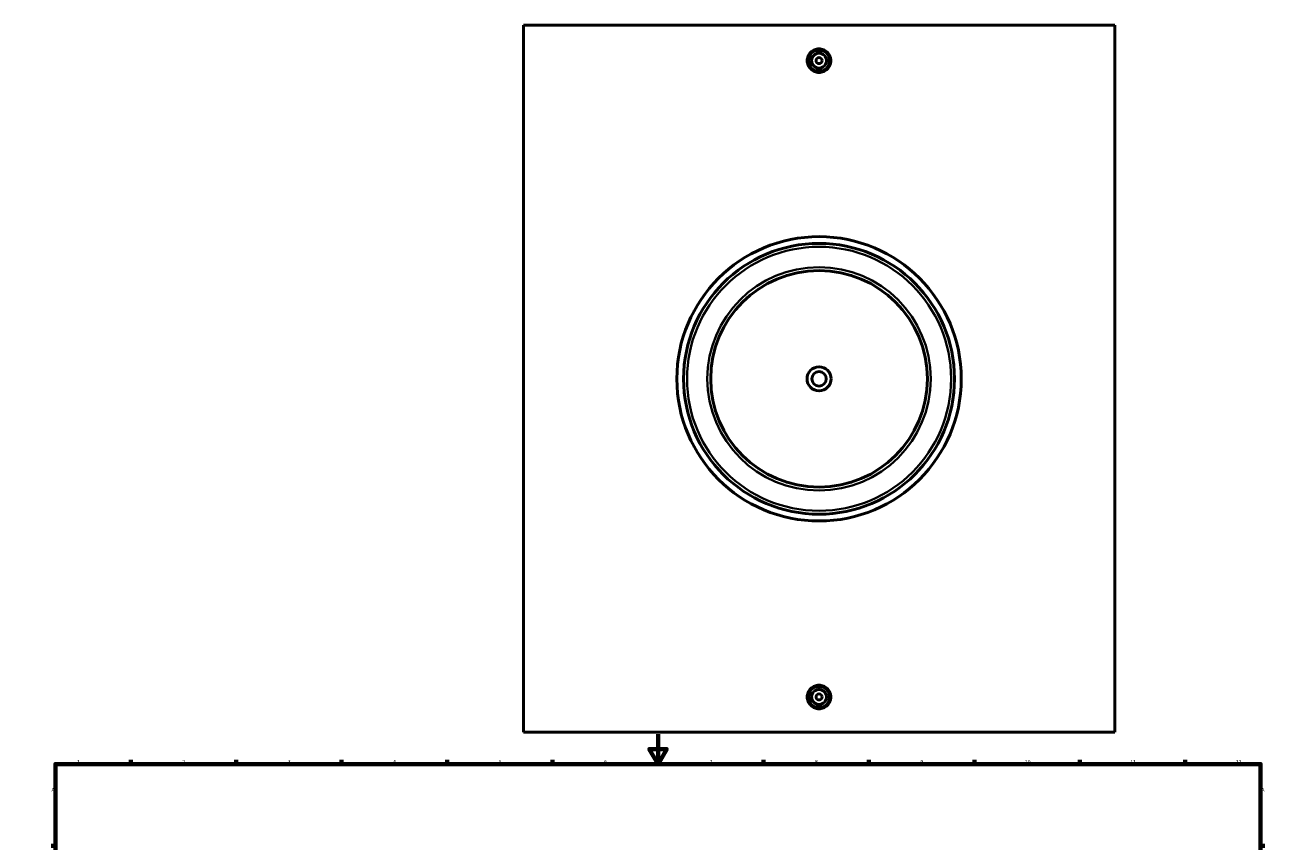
# Model space of a CAD drawing. Header units: millimetres. Extents: x -309 to 1498, y -360 to 1067.
# Tile 3 of 5: x 0 to 841, y 522 to 1065. Entities that reach past the tile are written whole.
import ezdxf

# ---------------------------------------------------------------- set-up
doc = ezdxf.new("R2010")
doc.units = ezdxf.units.MM
for name, color, linetype, lineweight in [('Border (ANSI)', 7, 'Continuous', 70), ('Visible (ANSI)', 7, 'Continuous', 50), ('Visible Narrow (ANSI)', 7, 'Continuous', 35)]:
    doc.layers.add(name, color=color, linetype=linetype, lineweight=lineweight)
doc.styles.add('Note Text (ANSI)', font='tahoma.ttf')

# ---------------------------------------------------------------- blocks, each defined once
blk = doc.blocks.new('Borders Default Border')
at = {"layer": 'Border (ANSI)'}
for p, q in [((70.08, 574), (70.08, 576.8)), ((140.17, 574), (140.17, 576.8)), ((210.25, 574), (210.25, 576.8)), ((280.33, 574), (280.33, 576.8)), ((350.42, 574), (350.42, 576.8)), ((490.58, 574), (490.58, 576.8)), ((560.67, 574), (560.67, 576.8)), ((630.75, 574), (630.75, 576.8)), ((700.83, 574), (700.83, 576.8)), ((770.92, 574), (770.92, 576.8)), ((20, 519.75), (17.2, 519.75)), ((821, 519.75), (823.8, 519.75)), ((20, 445.5), (17.2, 445.5)), ((821, 445.5), (823.8, 445.5)), ((20, 371.25), (17.2, 371.25)), ((821, 371.25), (823.8, 371.25)), ((20, 222.75), (17.2, 222.75)), ((821, 222.75), (823.8, 222.75)), ((20, 148.5), (17.2, 148.5)), ((821, 148.5), (823.8, 148.5)), ((20, 74.25), (17.2, 74.25)), ((821, 74.25), (823.8, 74.25)), ((70.08, 20), (70.08, 17.2)), ((140.17, 20), (140.17, 17.2)), ((210.25, 20), (210.25, 17.2)), ((280.33, 20), (280.33, 17.2)), ((350.42, 20), (350.42, 17.2)), ((490.58, 20), (490.58, 17.2)), ((560.67, 20), (560.67, 17.2)), ((630.75, 20), (630.75, 17.2)), ((700.83, 20), (700.83, 17.2)), ((770.92, 20), (770.92, 17.2))]:
    blk.add_line(p, q, dxfattribs=at)
at = {"layer": 'Border (ANSI)', "flags": 128}
for points in [[(420.5, 594), (420.5, 574), (414.73, 584), (426.27, 584), (420.5, 574)], [(20, 20), (20, 574), (821, 574), (821, 20), (20, 20)], [(0, 297), (20, 297), (10, 302.77), (10, 291.23), (20, 297)], [(841, 297), (821, 297), (831, 302.77), (831, 291.23), (821, 297)], [(420.5, 0), (420.5, 20), (414.73, 10), (426.27, 10), (420.5, 20)]]:
    blk.add_lwpolyline(points, dxfattribs=at)
at = {"layer": 'Border (ANSI)', "color": 5, "true_color": 0x0000ff, "char_height": 2.4, "attachment_point": 7, "style": 'Note Text (ANSI)'}
for s, insert in [('1', (34.5, 574.4)), ('2', (104.4, 574.4)), ('3', (174.46, 574.35)), ('4', (244.45, 574.4)), ('5', (314.67, 574.35)), ('6', (384.69, 574.35)), ('7', (454.8, 574.4)), ('8', (524.84, 574.35)), ('9', (594.92, 574.35)), ('10', (664.35, 574.35)), ('11', (734.43, 574.4)), ('12', (804.52, 574.4)), ('A', (17.38, 555.68)), ('A', (821.58, 555.68)), ('B', (17.67, 481.43)), ('B', (821.87, 481.43)), ('C', (17.51, 407.13)), ('C', (821.71, 407.13)), ('D', (17.52, 332.93)), ('D', (821.72, 332.93)), ('E', (17.71, 258.68)), ('E', (821.91, 258.68)), ('F', (17.78, 184.43)), ('F', (821.98, 184.43)), ('G', (17.4, 110.13)), ('G', (821.6, 110.13)), ('H', (17.53, 35.93)), ('H', (821.73, 35.93)), ('1', (34.5, 17.2)), ('2', (104.4, 17.2)), ('3', (174.46, 17.15)), ('4', (244.45, 17.2)), ('5', (314.67, 17.15)), ('6', (384.69, 17.15)), ('7', (454.8, 17.2)), ('8', (524.84, 17.15)), ('9', (594.92, 17.15)), ('10', (664.35, 17.15)), ('11', (734.43, 17.2)), ('12', (804.52, 17.2))]:
    blk.add_mtext(s, dxfattribs=dict(at, insert=insert))

msp = doc.modelspace()

# ---------------------------------------------------------------- linework, layer by layer
at = {"layer": 'Visible (ANSI)'}
for p, q in [((331.03, 595.16), (331.03, 1065.16)), ((724.03, 1065.16), (331.03, 1065.16)), ((724.03, 1065.16), (724.03, 595.16)), ((331.03, 595.16), (724.03, 595.16))]:
    msp.add_line(p, q, dxfattribs=at)
for centre, radius in [((527.53, 1041.66), 7), ((527.53, 1041.66), 5), ((527.53, 1041.66), 2), ((527.53, 830.16), 94.5), ((527.53, 830.16), 90), ((527.53, 830.16), 72), ((527.53, 830.16), 8), ((527.53, 830.16), 4.8), ((527.53, 618.66), 7), ((527.53, 618.66), 5), ((527.53, 618.66), 2)]:
    msp.add_circle(centre, radius, dxfattribs=at)
for points, knots in [([(535.38, 1041.66), (535.38, 1040.68), (535.18, 1039.63), (534.38, 1037.69), (533.78, 1036.81), (532.38, 1035.42), (531.5, 1034.82), (529.57, 1034.02), (528.52, 1033.82), (526.55, 1033.82), (525.5, 1034.02), (523.56, 1034.82), (522.68, 1035.42), (521.28, 1036.81), (520.68, 1037.69), (519.88, 1039.63), (519.68, 1040.68), (519.68, 1041.66), (519.68, 1042.65), (519.88, 1043.7), (520.68, 1045.63), (521.28, 1046.51), (522.68, 1047.9), (523.56, 1048.51), (525.5, 1049.31), (526.55, 1049.5), (528.52, 1049.5), (529.57, 1049.31), (531.5, 1048.51), (532.38, 1047.9), (533.78, 1046.51), (534.38, 1045.63), (535.18, 1043.7), (535.38, 1042.65), (535.38, 1041.66)], [2.364412, 2.364412, 2.364412, 2.364412, 2.660012, 2.660012, 2.955611, 2.955611, 3.251115, 3.251115, 3.546618, 3.546618, 3.842122, 3.842122, 4.137625, 4.137625, 4.433225, 4.433225, 4.728824, 4.728824, 4.728824, 5.024424, 5.024424, 5.320023, 5.320023, 5.615527, 5.615527, 5.91103, 5.91103, 6.206534, 6.206534, 6.502037, 6.502037, 6.797637, 6.797637, 7.093236, 7.093236, 7.093236, 7.093236]), ([(535.38, 618.66), (535.38, 617.68), (535.18, 616.63), (534.38, 614.69), (533.78, 613.81), (532.38, 612.42), (531.5, 611.82), (529.57, 611.02), (528.52, 610.82), (526.55, 610.82), (525.5, 611.02), (523.56, 611.82), (522.68, 612.42), (521.28, 613.81), (520.68, 614.69), (519.88, 616.63), (519.68, 617.68), (519.68, 619.65), (519.88, 620.7), (520.68, 622.63), (521.28, 623.51), (522.68, 624.9), (523.56, 625.51), (525.5, 626.31), (526.55, 626.5), (528.52, 626.5), (529.57, 626.31), (531.5, 625.51), (532.38, 624.9), (533.78, 623.51), (534.38, 622.63), (535.18, 620.7), (535.38, 619.65), (535.38, 618.66)], [0, 0, 0, 0, 0.2956, 0.2956, 0.591199, 0.591199, 0.886703, 0.886703, 1.182206, 1.182206, 1.47771, 1.47771, 1.773213, 1.773213, 2.068813, 2.068813, 2.364412, 2.364412, 2.660012, 2.660012, 2.955611, 2.955611, 3.251115, 3.251115, 3.546618, 3.546618, 3.842122, 3.842122, 4.137625, 4.137625, 4.433225, 4.433225, 4.728824, 4.728824, 4.728824, 4.728824])]:
    msp.add_open_spline(points, degree=3, knots=knots, dxfattribs=at)
at = {"layer": 'Visible Narrow (ANSI)'}
for radius in [87.75, 74.25]:
    msp.add_circle((527.53, 830.16), radius, dxfattribs=at)

# ---------------------------------------------------------------- block references
msp.add_blockref('Borders Default Border', (0, 0))

doc.saveas('drawing.dxf')
